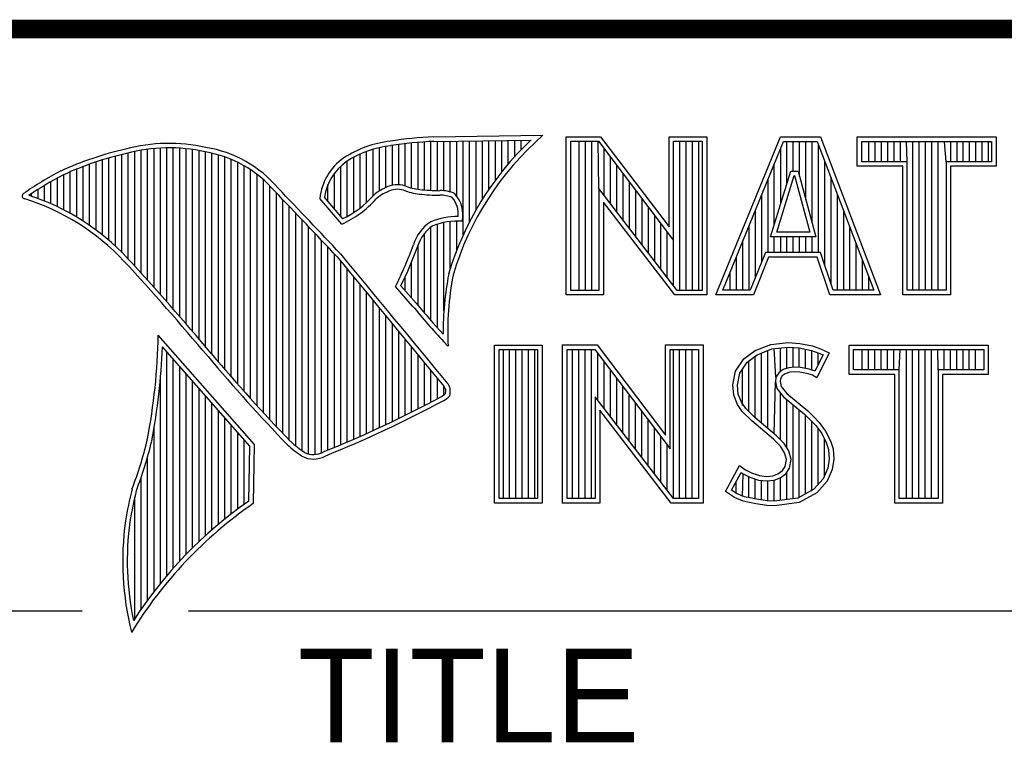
# Model space of a CAD drawing. Header units: inches. Extents: x 0 to 34, y 0 to 22.
# Tile 21 of 31: x 28.543 to 29.593, y 2.24 to 3.01. Entities that reach past the tile are written whole.
import ezdxf

# ---------------------------------------------------------------- set-up
doc = ezdxf.new("R2010")
doc.units = ezdxf.units.IN
doc.header["$LTSCALE"] = 1.87
doc.header["$MEASUREMENT"] = 0
doc.layers.get('0').update_dxf_attribs({"linetype": 'CONTINUOUS'})
doc.styles.add('TEXTSTYLE_2', font='txt')

msp = doc.modelspace()

# ---------------------------------------------------------------- linework, layer by layer
at = {"color": 2, "linetype": 'CONTINUOUS'}
for p, q in [((28.9844, 2.885), (29.1009, 2.8868)), ((28.9404, 2.8335), (28.9404, 2.8759)), ((28.9473, 2.834), (28.9473, 2.8769)), ((28.9542, 2.8327), (28.9542, 2.8778)), ((28.961, 2.8306), (28.961, 2.8785)), ((28.9679, 2.8292), (28.9679, 2.8791)), ((28.9747, 2.8285), (28.9747, 2.8796)), ((28.9816, 2.828), (28.9816, 2.88)), ((28.9845, 2.8802), (29.0882, 2.8817)), ((28.9885, 2.8278), (28.9885, 2.8802)), ((28.9953, 2.8276), (28.9953, 2.8803)), ((29.0022, 2.8263), (29.0022, 2.8804)), ((29.0091, 2.822), (29.0091, 2.8805)), ((29.0159, 2.7805), (29.0159, 2.8806)), ((29.0228, 2.7947), (29.0228, 2.8807)), ((29.0297, 2.8073), (29.0297, 2.8808)), ((29.0365, 2.8188), (29.0365, 2.881)), ((29.0434, 2.8293), (29.0434, 2.8811)), ((29.0502, 2.8389), (29.0502, 2.8812)), ((29.0571, 2.8479), (29.0571, 2.8813)), ((29.064, 2.8562), (29.064, 2.8814)), ((29.0708, 2.8641), (29.0708, 2.8815)), ((29.0777, 2.8714), (29.0777, 2.8816)), ((29.1256, 2.8852), (29.1624, 2.8852)), ((29.1256, 2.7166), (29.1256, 2.8852)), ((29.1305, 2.8804), (29.16, 2.8804)), ((29.1305, 2.7215), (29.1305, 2.8804)), ((29.1395, 2.7215), (29.1395, 2.8804)), ((29.1462, 2.7215), (29.1462, 2.8804)), ((29.1529, 2.7215), (29.1529, 2.8804)), ((29.1604, 2.8299), (29.1596, 2.8804)), ((29.16, 2.8804), (29.2402, 2.7746)), ((29.1624, 2.8852), (29.2354, 2.7891)), ((29.2354, 2.8852), (29.2754, 2.8852)), ((29.2354, 2.7891), (29.2354, 2.8852)), ((29.2402, 2.8804), (29.2705, 2.8804)), ((29.2402, 2.7746), (29.2402, 2.8804)), ((29.2469, 2.7215), (29.2469, 2.8804)), ((29.2536, 2.7215), (29.2536, 2.8804)), ((29.2603, 2.7215), (29.2603, 2.8804)), ((29.267, 2.7215), (29.267, 2.8804)), ((29.2705, 2.8804), (29.2705, 2.7215)), ((29.2754, 2.8852), (29.2754, 2.7166)), ((29.2853, 2.7167), (29.3541, 2.8851)), ((29.2926, 2.7216), (29.3574, 2.8802)), ((29.3541, 2.8851), (29.3967, 2.8851)), ((29.3574, 2.8802), (29.3933, 2.8802)), ((29.361, 2.8356), (29.361, 2.8802)), ((29.3677, 2.8486), (29.3677, 2.8802)), ((29.3744, 2.8428), (29.3744, 2.8802)), ((29.3811, 2.8181), (29.3811, 2.8802)), ((29.3878, 2.7935), (29.3878, 2.8802)), ((29.3933, 2.8802), (29.4535, 2.7216)), ((29.3945, 2.7618), (29.3945, 2.877)), ((29.3967, 2.8851), (29.4606, 2.7167)), ((29.4357, 2.8851), (29.584, 2.8851)), ((29.4357, 2.8537), (29.4357, 2.8851)), ((29.4406, 2.8802), (29.5791, 2.8802)), ((29.4406, 2.8586), (29.4406, 2.8802)), ((29.4482, 2.8586), (29.4482, 2.8802)), ((29.4549, 2.8586), (29.4549, 2.8802)), ((29.4616, 2.8586), (29.4616, 2.8802)), ((29.4684, 2.8586), (29.4684, 2.8802)), ((29.4751, 2.8586), (29.4751, 2.8802)), ((29.4818, 2.8586), (29.4818, 2.8802)), ((29.4892, 2.8586), (29.4885, 2.8802)), ((29.4952, 2.7216), (29.4952, 2.8802)), ((29.5019, 2.7216), (29.5019, 2.8802)), ((29.5086, 2.7216), (29.5086, 2.8802)), ((29.5153, 2.7216), (29.5153, 2.8802)), ((29.522, 2.7216), (29.522, 2.8802)), ((29.5305, 2.8586), (29.5288, 2.8802)), ((29.5355, 2.8586), (29.5355, 2.8802)), ((29.5422, 2.8586), (29.5422, 2.8802)), ((29.5489, 2.8586), (29.5489, 2.8802)), ((29.5556, 2.8586), (29.5556, 2.8802)), ((29.5623, 2.8586), (29.5623, 2.8802)), ((29.569, 2.8586), (29.569, 2.8802)), ((29.5757, 2.8586), (29.5757, 2.8802)), ((29.5791, 2.8802), (29.5791, 2.8586)), ((29.584, 2.8851), (29.584, 2.8537)), ((28.6521, 2.762), (28.6521, 2.8662)), ((28.659, 2.7548), (28.659, 2.8679)), ((28.6659, 2.7474), (28.6659, 2.8695)), ((28.6727, 2.7398), (28.6727, 2.8708)), ((28.6796, 2.7323), (28.6796, 2.8719)), ((28.6865, 2.7247), (28.6865, 2.8727)), ((28.6933, 2.717), (28.6933, 2.8732)), ((28.7002, 2.7092), (28.7002, 2.8734)), ((28.707, 2.7014), (28.707, 2.8733)), ((28.7139, 2.6936), (28.7139, 2.873)), ((28.7208, 2.6856), (28.7208, 2.8724)), ((28.7276, 2.6776), (28.7276, 2.8716)), ((28.7345, 2.6696), (28.7345, 2.8704)), ((28.7414, 2.6615), (28.7414, 2.869)), ((28.7482, 2.6533), (28.7482, 2.8677)), ((28.7551, 2.6452), (28.7551, 2.8659)), ((28.9061, 2.8094), (28.9061, 2.8668)), ((28.913, 2.8153), (28.913, 2.8696)), ((28.9198, 2.8223), (28.9198, 2.8719)), ((28.9267, 2.8275), (28.9267, 2.8737)), ((28.9336, 2.8311), (28.9336, 2.875)), ((29.1663, 2.8222), (29.1663, 2.872)), ((29.3543, 2.8139), (29.3543, 2.8725)), ((28.6178, 2.7906), (28.6178, 2.856)), ((28.6247, 2.7856), (28.6247, 2.8584)), ((28.6315, 2.7803), (28.6315, 2.8606)), ((28.6384, 2.7747), (28.6384, 2.8626)), ((28.6453, 2.7685), (28.6453, 2.8645)), ((28.762, 2.6372), (28.762, 2.8638)), ((28.7688, 2.6293), (28.7688, 2.8611)), ((28.7757, 2.6214), (28.7757, 2.858)), ((28.7826, 2.6137), (28.7826, 2.8543)), ((28.8924, 2.8003), (28.8924, 2.8594)), ((28.8992, 2.8044), (28.8992, 2.8634)), ((29.173, 2.8135), (29.173, 2.8632)), ((29.1798, 2.8048), (29.1798, 2.8543)), ((29.3475, 2.7921), (29.3475, 2.8561)), ((29.4012, 2.7485), (29.4012, 2.8593)), ((29.4892, 2.8586), (29.4406, 2.8586)), ((29.4892, 2.7216), (29.4892, 2.8586)), ((29.5791, 2.8586), (29.5305, 2.8586)), ((29.5305, 2.8586), (29.5305, 2.7216)), ((28.5904, 2.8071), (28.5904, 2.8449)), ((28.5972, 2.8034), (28.5972, 2.8479)), ((28.6041, 2.7994), (28.6041, 2.8508)), ((28.6109, 2.7952), (28.6109, 2.8535)), ((28.7894, 2.606), (28.7894, 2.8501)), ((28.7963, 2.5985), (28.7963, 2.8451)), ((28.8786, 2.8086), (28.8786, 2.8464)), ((28.8855, 2.8005), (28.8855, 2.854)), ((29.1865, 2.7961), (29.1865, 2.8455)), ((29.3434, 2.7787), (29.365, 2.8486)), ((29.35, 2.7836), (29.3686, 2.8438)), ((29.365, 2.8486), (29.3728, 2.8486)), ((29.3686, 2.8438), (29.3691, 2.8438)), ((29.3691, 2.8438), (29.3854, 2.7836)), ((29.3728, 2.8486), (29.3918, 2.7787)), ((29.4843, 2.8537), (29.4357, 2.8537)), ((29.4843, 2.7167), (29.4843, 2.8537)), ((29.584, 2.8537), (29.5354, 2.8537)), ((29.5354, 2.8537), (29.5354, 2.7167)), ((28.5698, 2.8166), (28.5698, 2.8333)), ((28.5766, 2.8137), (28.5766, 2.8374)), ((28.5835, 2.8105), (28.5835, 2.8412)), ((28.8031, 2.591), (28.8031, 2.8394)), ((28.8718, 2.8167), (28.8718, 2.8343)), ((29.1932, 2.7873), (29.1932, 2.8367)), ((29.3408, 2.7618), (29.3408, 2.8396)), ((29.4079, 2.7286), (29.4079, 2.8416)), ((28.556, 2.8217), (28.556, 2.8246)), ((28.5629, 2.8193), (28.5629, 2.8291)), ((28.81, 2.5836), (28.81, 2.8328)), ((28.8169, 2.5762), (28.8169, 2.8253)), ((29.2438, 2.7215), (29.1604, 2.8299)), ((29.1604, 2.8299), (29.1604, 2.7215)), ((29.1999, 2.7786), (29.1999, 2.8278)), ((29.3341, 2.752), (29.3341, 2.8232)), ((29.4147, 2.7216), (29.4147, 2.8239)), ((28.8237, 2.569), (28.8237, 2.8181)), ((28.8865, 2.792), (28.8631, 2.8194)), ((28.8878, 2.7979), (28.8682, 2.8209)), ((29.2414, 2.7166), (29.1653, 2.8156)), ((29.1653, 2.8156), (29.1653, 2.7166)), ((29.2066, 2.7699), (29.2066, 2.819)), ((28.8306, 2.5618), (28.8306, 2.8109)), ((28.8375, 2.5556), (28.8375, 2.8037)), ((29.2133, 2.7612), (29.2133, 2.8101)), ((29.3274, 2.7353), (29.3274, 2.8068)), ((29.4214, 2.7216), (29.4214, 2.8063)), ((28.8443, 2.5505), (28.8443, 2.7965)), ((28.9885, 2.6813), (28.9885, 2.7921)), ((28.9953, 2.6998), (28.9953, 2.7939)), ((29.0022, 2.7448), (29.0022, 2.795)), ((29.0091, 2.7642), (29.0091, 2.7954)), ((29.22, 2.7525), (29.22, 2.8013)), ((29.2267, 2.7437), (29.2267, 2.7924)), ((28.8512, 2.5472), (28.8512, 2.7893)), ((28.8581, 2.5466), (28.8581, 2.782)), ((28.9747, 2.697), (28.9747, 2.7823)), ((28.9816, 2.689), (28.9816, 2.7889)), ((29.2334, 2.735), (29.2334, 2.7836)), ((29.3207, 2.7216), (29.3207, 2.7904)), ((29.3854, 2.7836), (29.35, 2.7836)), ((29.4281, 2.7216), (29.4281, 2.7886)), ((28.8649, 2.5483), (28.8649, 2.7748)), ((29.2402, 2.7263), (29.2402, 2.7746)), ((29.314, 2.7216), (29.314, 2.774)), ((29.3918, 2.7787), (29.3434, 2.7787)), ((29.3475, 2.7618), (29.3475, 2.7787)), ((29.3543, 2.7618), (29.3543, 2.7787)), ((29.361, 2.7618), (29.361, 2.7787)), ((29.3677, 2.7618), (29.3677, 2.7787)), ((29.3744, 2.7618), (29.3744, 2.7787)), ((29.3811, 2.7618), (29.3811, 2.7787)), ((29.3878, 2.7618), (29.3878, 2.7787)), ((29.4348, 2.7216), (29.4348, 2.7709)), ((28.8718, 2.5513), (28.8718, 2.7675)), ((28.8786, 2.5541), (28.8786, 2.7602)), ((28.9679, 2.7053), (28.9679, 2.7699)), ((29.3381, 2.7618), (29.3219, 2.7216)), ((29.3968, 2.7618), (29.3381, 2.7618)), ((29.4103, 2.7216), (29.3968, 2.7618)), ((28.8855, 2.557), (28.8855, 2.7523)), ((28.961, 2.7133), (28.961, 2.7519)), ((29.3073, 2.7216), (29.3073, 2.7575)), ((29.3414, 2.7569), (29.3252, 2.7167)), ((29.3933, 2.7569), (29.3414, 2.7569)), ((29.4068, 2.7167), (29.3933, 2.7569)), ((29.4415, 2.7216), (29.4415, 2.7532)), ((28.8924, 2.5599), (28.8924, 2.744)), ((29.3006, 2.7216), (29.3006, 2.7411)), ((28.8992, 2.5628), (28.8992, 2.7357)), ((28.9542, 2.7212), (28.9542, 2.7362)), ((29.4482, 2.7216), (29.4482, 2.7355)), ((28.9061, 2.5659), (28.9061, 2.7274)), ((28.913, 2.5689), (28.913, 2.7191)), ((28.962, 2.7048), (28.9438, 2.7257)), ((28.9657, 2.7079), (28.9496, 2.7264)), ((29.1604, 2.7215), (29.1305, 2.7215)), ((29.2705, 2.7215), (29.2438, 2.7215)), ((29.3219, 2.7216), (29.2926, 2.7216)), ((29.4535, 2.7216), (29.4103, 2.7216)), ((29.5305, 2.7216), (29.4892, 2.7216)), ((28.9198, 2.5721), (28.9198, 2.7107)), ((29.1653, 2.7166), (29.1256, 2.7166)), ((29.2754, 2.7166), (29.2414, 2.7166)), ((29.3252, 2.7167), (29.2853, 2.7167)), ((29.4606, 2.7167), (29.4068, 2.7167)), ((29.5354, 2.7167), (29.4843, 2.7167)), ((28.9267, 2.5752), (28.9267, 2.7024)), ((28.9336, 2.5784), (28.9336, 2.6941)), ((28.9404, 2.5817), (28.9404, 2.6858)), ((28.9473, 2.585), (28.9473, 2.6775)), ((28.7934, 2.5573), (28.6909, 2.6738)), ((28.9542, 2.5884), (28.9542, 2.6692)), ((28.9997, 2.6619), (28.9953, 2.6667)), ((29.3437, 2.6639), (29.3623, 2.6659)), ((29.3623, 2.6659), (29.3747, 2.665)), ((28.7886, 2.5555), (28.6954, 2.6613)), ((28.7002, 2.4174), (28.7002, 2.6559)), ((28.961, 2.5918), (28.961, 2.6609)), ((29.0492, 2.6631), (29.1, 2.6631)), ((29.0492, 2.4947), (29.0492, 2.6631)), ((29.0541, 2.6583), (29.0951, 2.6583)), ((29.0541, 2.4996), (29.0541, 2.6583)), ((29.0587, 2.4996), (29.0587, 2.6583)), ((29.0654, 2.4996), (29.0654, 2.6583)), ((29.0721, 2.4996), (29.0721, 2.6583)), ((29.0788, 2.4996), (29.0788, 2.6583)), ((29.0855, 2.4996), (29.0855, 2.6583)), ((29.0922, 2.4996), (29.0922, 2.6583)), ((29.0951, 2.6583), (29.0951, 2.4996)), ((29.1, 2.6631), (29.1, 2.4947)), ((29.1218, 2.6633), (29.1586, 2.6633)), ((29.1218, 2.4947), (29.1218, 2.6633)), ((29.1267, 2.6584), (29.1562, 2.6584)), ((29.1267, 2.4996), (29.1267, 2.6584)), ((29.1325, 2.4996), (29.1325, 2.6584)), ((29.1392, 2.4996), (29.1392, 2.6584)), ((29.1459, 2.4996), (29.1459, 2.6584)), ((29.1526, 2.4996), (29.1526, 2.6584)), ((29.1562, 2.6584), (29.2364, 2.5527)), ((29.1586, 2.6633), (29.2315, 2.5672)), ((29.2315, 2.6633), (29.2716, 2.6633)), ((29.2315, 2.5672), (29.2315, 2.6633)), ((29.2364, 2.6584), (29.2667, 2.6584)), ((29.2364, 2.5527), (29.2364, 2.6584)), ((29.2399, 2.4996), (29.2399, 2.6584)), ((29.2466, 2.4996), (29.2466, 2.6584)), ((29.2533, 2.4996), (29.2533, 2.6584)), ((29.26, 2.4996), (29.26, 2.6584)), ((29.2667, 2.6584), (29.2667, 2.4996)), ((29.2716, 2.6633), (29.2716, 2.4947)), ((29.315, 2.6485), (29.3269, 2.6572)), ((29.3269, 2.6572), (29.3437, 2.6639)), ((29.3293, 2.6529), (29.3449, 2.6591)), ((29.3406, 2.5743), (29.3406, 2.6574)), ((29.3449, 2.6591), (29.3624, 2.661)), ((29.3491, 2.6288), (29.3473, 2.6594)), ((29.354, 2.635), (29.354, 2.6601)), ((29.3607, 2.6382), (29.3607, 2.6608)), ((29.3624, 2.661), (29.374, 2.6602)), ((29.3674, 2.6394), (29.3674, 2.6607)), ((29.374, 2.6602), (29.387, 2.6574)), ((29.3741, 2.6393), (29.3741, 2.6602)), ((29.3747, 2.665), (29.3883, 2.6622)), ((29.3808, 2.6381), (29.3808, 2.6588)), ((29.387, 2.6574), (29.3949, 2.6547)), ((29.3875, 2.6364), (29.3875, 2.6573)), ((29.3883, 2.6622), (29.3967, 2.6593)), ((29.406, 2.6549), (29.3927, 2.6283)), ((29.3942, 2.6423), (29.3942, 2.655)), ((29.3967, 2.6593), (29.406, 2.6549)), ((29.4272, 2.6631), (29.5755, 2.6631)), ((29.4272, 2.6317), (29.4272, 2.6631)), ((29.432, 2.6583), (29.5706, 2.6583)), ((29.432, 2.6366), (29.432, 2.6583)), ((29.4412, 2.6366), (29.4412, 2.6583)), ((29.4479, 2.6366), (29.4479, 2.6583)), ((29.4547, 2.6366), (29.4547, 2.6583)), ((29.4614, 2.6366), (29.4614, 2.6583)), ((29.4681, 2.6366), (29.4681, 2.6583)), ((29.4748, 2.6366), (29.4748, 2.6583)), ((29.4807, 2.6366), (29.4815, 2.6583)), ((29.4882, 2.4996), (29.4882, 2.6583)), ((29.4949, 2.4996), (29.4949, 2.6583)), ((29.5016, 2.4996), (29.5016, 2.6583)), ((29.5083, 2.4996), (29.5083, 2.6583)), ((29.5151, 2.4996), (29.5151, 2.6583)), ((29.522, 2.6366), (29.5218, 2.6583)), ((29.5285, 2.6366), (29.5285, 2.6583)), ((29.5352, 2.6366), (29.5352, 2.6583)), ((29.5419, 2.6366), (29.5419, 2.6583)), ((29.5486, 2.6366), (29.5486, 2.6583)), ((29.5553, 2.6366), (29.5553, 2.6583)), ((29.562, 2.6366), (29.562, 2.6583)), ((29.5706, 2.6583), (29.5706, 2.6366)), ((29.5755, 2.6631), (29.5755, 2.6317)), ((28.707, 2.4253), (28.707, 2.6481)), ((28.9679, 2.5953), (28.9679, 2.6526)), ((28.9747, 2.5988), (28.9747, 2.6443)), ((29.1593, 2.6044), (29.1593, 2.6543)), ((29.1661, 2.5957), (29.1661, 2.6454)), ((29.3061, 2.6352), (29.315, 2.6485)), ((29.3107, 2.6333), (29.3186, 2.6451)), ((29.3186, 2.6451), (29.3293, 2.6529)), ((29.3204, 2.5922), (29.3204, 2.6464)), ((29.3271, 2.5855), (29.3271, 2.6513)), ((29.3338, 2.5799), (29.3338, 2.6547)), ((29.3994, 2.6526), (29.3907, 2.6353)), ((29.3949, 2.6547), (29.3994, 2.6526)), ((28.7139, 2.4329), (28.7139, 2.6403)), ((28.9816, 2.6024), (28.9816, 2.636)), ((29.1728, 2.587), (29.1728, 2.6366)), ((29.3032, 2.6208), (29.3061, 2.6352)), ((29.3137, 2.5989), (29.3137, 2.6378)), ((29.3569, 2.6371), (29.3523, 2.6337)), ((29.363, 2.6389), (29.3569, 2.6371)), ((29.364, 2.6341), (29.3591, 2.6326)), ((29.3691, 2.6395), (29.363, 2.6389)), ((29.3692, 2.6347), (29.364, 2.6341)), ((29.3753, 2.6392), (29.3691, 2.6395)), ((29.3747, 2.6344), (29.3692, 2.6347)), ((29.3834, 2.6326), (29.3747, 2.6344)), ((29.3846, 2.6374), (29.3753, 2.6392)), ((29.3901, 2.6357), (29.3846, 2.6374)), ((29.3907, 2.6353), (29.3901, 2.6357)), ((29.4807, 2.6366), (29.432, 2.6366)), ((29.4807, 2.4996), (29.4807, 2.6366)), ((29.5706, 2.6366), (29.522, 2.6366)), ((29.522, 2.6366), (29.522, 2.4996)), ((28.6933, 2.4092), (28.6933, 2.6277)), ((28.7208, 2.4401), (28.7208, 2.6325)), ((28.7276, 2.447), (28.7276, 2.6247)), ((28.9885, 2.606), (28.9885, 2.6277)), ((29.1795, 2.5783), (29.1795, 2.6277)), ((29.3081, 2.6205), (29.3107, 2.6333)), ((29.3473, 2.5687), (29.3486, 2.6239)), ((29.3491, 2.6288), (29.3486, 2.6239)), ((29.3486, 2.6239), (29.3502, 2.6168)), ((29.3523, 2.6337), (29.3491, 2.6288)), ((29.3539, 2.6271), (29.3536, 2.6242)), ((29.3536, 2.6242), (29.3547, 2.619)), ((29.3559, 2.6303), (29.3539, 2.6271)), ((29.3591, 2.6326), (29.3559, 2.6303)), ((29.388, 2.6312), (29.3834, 2.6326)), ((29.3927, 2.6283), (29.388, 2.6312)), ((29.4758, 2.6317), (29.4272, 2.6317)), ((29.4758, 2.4947), (29.4758, 2.6317)), ((29.5755, 2.6317), (29.5268, 2.6317)), ((29.5268, 2.6317), (29.5268, 2.4947)), ((28.7345, 2.4537), (28.7345, 2.6169)), ((28.9953, 2.6099), (28.9953, 2.6194)), ((29.1862, 2.5695), (29.1862, 2.6189)), ((29.3043, 2.6098), (29.3032, 2.6208)), ((29.3091, 2.6109), (29.3081, 2.6205)), ((29.3502, 2.6168), (29.3573, 2.608)), ((29.3547, 2.619), (29.3608, 2.6115)), ((28.7414, 2.46), (28.7414, 2.6091)), ((29.24, 2.4996), (29.1566, 2.608)), ((29.1566, 2.608), (29.1566, 2.4996)), ((29.1929, 2.5608), (29.1929, 2.6101)), ((29.3081, 2.5999), (29.3043, 2.6098)), ((29.3124, 2.6022), (29.3091, 2.6109)), ((29.354, 2.5624), (29.354, 2.6122)), ((29.3573, 2.608), (29.3798, 2.5894)), ((29.3607, 2.5541), (29.3607, 2.6052)), ((29.3608, 2.6115), (29.3831, 2.593)), ((28.7482, 2.4662), (28.7482, 2.6013)), ((28.7551, 2.472), (28.7551, 2.5935)), ((29.2376, 2.4947), (29.1615, 2.5937)), ((29.1615, 2.5937), (29.1615, 2.4947)), ((29.1996, 2.5521), (29.1996, 2.6012)), ((29.2063, 2.5434), (29.2063, 2.5924)), ((29.3133, 2.5924), (29.3081, 2.5999)), ((29.3171, 2.5955), (29.3124, 2.6022)), ((29.3234, 2.5823), (29.3133, 2.5924)), ((29.3211, 2.5915), (29.3171, 2.5955)), ((29.3674, 2.4994), (29.3674, 2.5997)), ((29.3741, 2.5003), (29.3741, 2.5941)), ((29.3831, 2.593), (29.3892, 2.5869)), ((28.762, 2.4777), (28.762, 2.5857)), ((29.213, 2.5346), (29.213, 2.5835)), ((29.3267, 2.5859), (29.3211, 2.5915)), ((29.3466, 2.5629), (29.3234, 2.5823)), ((29.3499, 2.5665), (29.3267, 2.5859)), ((29.3798, 2.5894), (29.3857, 2.5835)), ((29.3808, 2.5048), (29.3808, 2.5884)), ((29.3857, 2.5835), (29.3916, 2.5773)), ((29.3875, 2.5074), (29.3875, 2.5816)), ((29.3892, 2.5869), (29.3953, 2.5805)), ((28.6865, 2.4005), (28.6865, 2.5745)), ((28.7688, 2.4831), (28.7688, 2.5779)), ((29.2197, 2.5259), (29.2197, 2.5747)), ((29.3916, 2.5773), (29.3981, 2.5689)), ((29.3942, 2.5148), (29.3942, 2.5739)), ((29.3953, 2.5805), (29.4022, 2.5715)), ((29.4022, 2.5715), (29.4074, 2.5611)), ((28.7757, 2.4884), (28.7757, 2.5701)), ((28.7826, 2.4934), (28.7826, 2.5623)), ((29.2265, 2.5172), (29.2265, 2.5658)), ((29.3542, 2.5553), (29.3466, 2.5629)), ((29.358, 2.5584), (29.3499, 2.5665)), ((29.3981, 2.5689), (29.4029, 2.5593)), ((29.401, 2.5222), (29.401, 2.5632)), ((29.4074, 2.5611), (29.4101, 2.5527)), ((28.7875, 2.4969), (28.7886, 2.5555)), ((28.7923, 2.4943), (28.7934, 2.5573)), ((29.2332, 2.5085), (29.2332, 2.557)), ((29.3585, 2.5484), (29.3542, 2.5553)), ((29.363, 2.5504), (29.358, 2.5584)), ((29.3655, 2.5413), (29.363, 2.5504)), ((29.4029, 2.5593), (29.4052, 2.5518)), ((29.4052, 2.5518), (29.406, 2.5416)), ((29.4101, 2.5527), (29.4109, 2.5414)), ((28.6796, 2.3913), (28.6796, 2.5443)), ((29.3605, 2.5411), (29.3585, 2.5484)), ((29.3591, 2.5339), (29.3605, 2.5411)), ((29.3637, 2.5321), (29.3655, 2.5413)), ((29.406, 2.5416), (29.4045, 2.5318)), ((29.4109, 2.5414), (29.4092, 2.5304)), ((29.2954, 2.507), (29.3104, 2.5348)), ((29.3104, 2.5348), (29.3168, 2.5301)), ((29.3168, 2.5301), (29.3232, 2.527)), ((29.3513, 2.5258), (29.3562, 2.5293)), ((29.3562, 2.5293), (29.3591, 2.5339)), ((29.3598, 2.5258), (29.3637, 2.5321)), ((29.4045, 2.5318), (29.3995, 2.5207)), ((29.4092, 2.5304), (29.4037, 2.518)), ((28.6727, 2.3817), (28.6727, 2.5223)), ((29.3018, 2.5086), (29.3121, 2.5275)), ((29.3121, 2.5275), (29.3142, 2.526)), ((29.3137, 2.5019), (29.3142, 2.526)), ((29.3142, 2.526), (29.3213, 2.5224)), ((29.3204, 2.5005), (29.3204, 2.5227)), ((29.3213, 2.5224), (29.3305, 2.5193)), ((29.3232, 2.527), (29.3316, 2.5241)), ((29.3271, 2.499), (29.3271, 2.5204)), ((29.3305, 2.5193), (29.339, 2.5183)), ((29.3316, 2.5241), (29.3391, 2.5232)), ((29.3338, 2.498), (29.3338, 2.5189)), ((29.339, 2.5183), (29.3472, 2.519)), ((29.3391, 2.5232), (29.346, 2.5238)), ((29.346, 2.5238), (29.3513, 2.5258)), ((29.3472, 2.519), (29.3536, 2.5215)), ((29.3473, 2.4968), (29.3473, 2.519)), ((29.3536, 2.5215), (29.3598, 2.5258)), ((29.354, 2.4977), (29.354, 2.5216)), ((29.3607, 2.4985), (29.3607, 2.5265)), ((29.3995, 2.5207), (29.3896, 2.5097)), ((29.3072, 2.5049), (29.3018, 2.5086)), ((29.307, 2.505), (29.307, 2.5182)), ((29.3406, 2.497), (29.3406, 2.5181)), ((29.3896, 2.5097), (29.3726, 2.5001)), ((29.4037, 2.518), (29.3927, 2.5058)), ((28.6659, 2.3715), (28.6659, 2.501)), ((29.0951, 2.4996), (29.0541, 2.4996)), ((29.1566, 2.4996), (29.1267, 2.4996)), ((29.2667, 2.4996), (29.24, 2.4996)), ((29.3049, 2.5006), (29.2954, 2.507)), ((29.3142, 2.4968), (29.3049, 2.5006)), ((29.3156, 2.5015), (29.3072, 2.5049)), ((29.3287, 2.4988), (29.3156, 2.5015)), ((29.3398, 2.4971), (29.3287, 2.4988)), ((29.3726, 2.5001), (29.3475, 2.4968)), ((29.3927, 2.5058), (29.3741, 2.4954)), ((29.522, 2.4996), (29.4807, 2.4996)), ((29.1, 2.4947), (29.0492, 2.4947)), ((29.1615, 2.4947), (29.1218, 2.4947)), ((29.2716, 2.4947), (29.2376, 2.4947)), ((29.3278, 2.4939), (29.3142, 2.4968)), ((29.3394, 2.4922), (29.3278, 2.4939)), ((29.3478, 2.4919), (29.3394, 2.4922)), ((29.3475, 2.4968), (29.3398, 2.4971)), ((29.3741, 2.4954), (29.3478, 2.4919)), ((29.5268, 2.4947), (29.4758, 2.4947)), ((28.38, 2.38), (28.61, 2.38)), ((28.7231, 2.38), (33.5, 2.38))]:
    msp.add_line(p, q, dxfattribs=at)
at = {"color": 7, "linetype": 'CONTINUOUS', "const_width": 0.02}
msp.add_lwpolyline([(25.58, 3), (33.5, 3)], dxfattribs=at)
at = {"color": 2, "linetype": 'CONTINUOUS'}
for centre, radius, start, end in [((29.3103, 2.6468), 0.3185, 131.1194, 163.4134), ((28.7025, 2.6998), 0.1784, 77.2812, 105.0674), ((28.9506, 2.7677), 0.1134, 96.3007, 123.1683), ((28.9506, 2.7677), 0.1086, 96.2448, 123.1265), ((29.0012, 2.475), 0.4104, 92.3477, 98.8369), ((29.0012, 2.475), 0.4056, 92.3565, 98.8522), ((29.3103, 2.6468), 0.3233, 133.4016, 163.4573), ((28.7308, 2.5386), 0.3417, 102.6162, 114.8514), ((28.7308, 2.5386), 0.3369, 102.5985, 114.8293), ((28.7025, 2.6998), 0.1736, 77.2325, 105.1014), ((28.7213, 2.7479), 0.1227, 40.1648, 80.8423), ((28.7213, 2.7479), 0.1276, 40.2336, 80.7738), ((28.9233, 2.8131), 0.0605, 125.0326, 174.0473), ((28.9233, 2.8131), 0.0556, 125.1127, 171.9558), ((28.7753, 2.4938), 0.4018, 117.9346, 124.569), ((28.7753, 2.4938), 0.3969, 117.9533, 124.0367), ((28.9458, 2.807), 0.0271, 72.6167, 117.3893), ((28.5489, 2.822), 0.00299, 121.3524, 265.803), ((28.4751, 2.5845), 0.2507, 43.1667, 71.8499), ((21.1581, -4.5074), 10.6031, 43.24659, 43.76754), ((21.1581, -4.5074), 10.6079, 43.24574, 43.76673), ((28.9521, 2.7868), 0.048, 112.9192, 132.2696), ((28.9521, 2.7868), 0.0432, 112.6635, 131.9293), ((28.9458, 2.807), 0.0222, 72.9386, 117.864), ((28.9776, 2.8958), 0.0722, 249.5553, 263.1674), ((28.9776, 2.8958), 0.0673, 249.4421, 263.134), ((28.9951, 3.0772), 0.2544, 264.112, 269.1019), ((28.9951, 3.0772), 0.2495, 264.1212, 269.0704), ((28.9924, 2.7937), 0.0341, 64.4657, 92.2507), ((28.9924, 2.7937), 0.0292, 66.3199, 92.502), ((28.9831, 2.8025), 0.0325, 347.1186, 42.4046), ((28.4751, 2.5845), 0.2458, 43.1667, 72.5704), ((28.8427, 2.8903), 0.1076, 293.9922, 318.4433), ((28.8427, 2.8903), 0.1028, 295.9955, 318.5906), ((28.9831, 2.8025), 0.0276, 355.2993, 40.45), ((29.0054, 2.7573), 0.0444, 122.696, 163.5009), ((29.0102, 2.7231), 0.0771, 89.6555, 111.8728), ((29.0102, 2.7231), 0.0723, 86.3771, 111.5055), ((29.0054, 2.7573), 0.0396, 123.3504, 163.7172), ((129.7875, 86.0025), 130.8073, 219.521847, 219.600368), ((28.547, 2.9226), 0.443, 333.6071, 339.8417), ((28.547, 2.9226), 0.4478, 334.0205, 339.8621), ((26.652, 0.9006), 2.7324, 39.9155, 42.7665), ((129.7875, 86.0025), 130.8121, 219.521915, 219.600266), ((29.3273, 2.6768), 0.3327, 169.238, 180.3751), ((29.3273, 2.6768), 0.3279, 169.2806, 182.6074), ((29.5269, 3.164), 0.7231, 219.1028, 222.5928), ((29.5269, 3.164), 0.728, 219.1094, 223.0893), ((28.0416, 2.6849), 0.6494, 349.0855, 359.0208), ((28.0416, 2.6849), 0.6542, 349.0755, 357.9397), ((30.1411, 3.8249), 1.8249, 220.0426, 224.0118), ((30.1411, 3.8249), 1.8201, 220.0428, 224.0077), ((28.9714, 2.6031), 0.0289, 26.3669, 33.8971), ((28.9692, 2.6145), 0.0281, 353.6896, 3.0529), ((28.9714, 2.6031), 0.0338, 24.6833, 34.3208), ((28.9692, 2.6145), 0.033, 350.4808, 4.7809), ((28.389, 3.7322), 1.2758, 291.9868, 298.2489), ((28.389, 3.7322), 1.2806, 291.9989, 298.2507), ((28.9805, 2.6304), 0.0253, 299.2554, 311.2666), ((28.9805, 2.6304), 0.0301, 299.1713, 314.8064), ((28.2599, 2.6636), 0.4315, 339.0707, 346.3663), ((28.2599, 2.6636), 0.4364, 339.1089, 346.3814), ((28.9081, 2.6424), 0.1118, 227.1594, 236.7882), ((28.9081, 2.6424), 0.1167, 227.0935, 236.9215), ((28.8564, 2.568), 0.0263, 242.8488, 298.0515), ((28.8564, 2.568), 0.0215, 243.4895, 298.6992), ((29.0668, 2.4083), 0.4163, 165.9357, 170.6856), ((29.0668, 2.4083), 0.4115, 165.9758, 170.6758), ((29.0517, 2.1188), 0.4564, 124.643, 148.5565), ((29.0517, 2.1188), 0.4613, 124.9511, 147.0981), ((28.9728, 2.4332), 0.3197, 172.3562, 193.7958), ((28.9728, 2.4332), 0.3149, 172.369, 191.6868)]:
    msp.add_arc(centre, radius, start, end, dxfattribs=at)
at = {"color": 7, "linetype": 'CONTINUOUS'}
msp.add_arc((26.6525, 0.9011), 2.7269, 39.915, 42.7661, dxfattribs=at)

# ---------------------------------------------------------------- texts
at = {"color": 2, "linetype": 'CONTINUOUS', "insert": (28.8397, 2.3397), "char_height": 0.1, "width": 0.5, "attachment_point": 1, "line_spacing_factor": 0.9, "style": 'TEXTSTYLE_2'}
msp.add_mtext('TITLE', dxfattribs=at)

doc.saveas('drawing.dxf')
